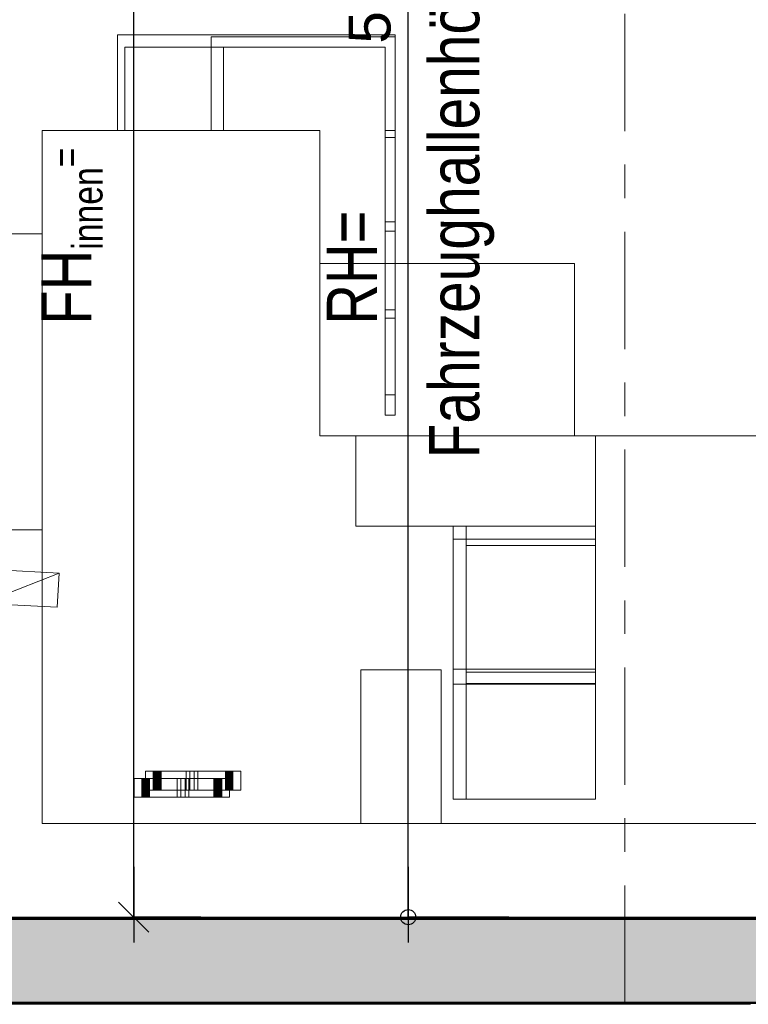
# Model space of a CAD drawing. Header units: metres. Extents: x 1314 to 1415, y -87 to -52.
# Tile 28 of 256: x 1323.54 to 1325.71, y -81.55 to -78.61. Entities that reach past the tile are written whole.
import ezdxf

# ---------------------------------------------------------------- set-up
doc = ezdxf.new("R2010")
doc.units = ezdxf.units.M
doc.header["$PDMODE"] = 65
doc.linetypes.add('AUSGEZOGEN', pattern=[0])
doc.linetypes.add('STRICHPUNKT2_S5', pattern=[0.5, 0.35, -0.05, 0.05, -0.05])
for name, color, linetype, lineweight in [('XR$2$Achsen', 4, 'AUSGEZOGEN', 13), ('XR$2$Design', 4, 'AUSGEZOGEN', 13), ('XR$2$Möblierung', 4, 'AUSGEZOGEN', 13), ('XR$2$Wand', 1, 'AUSGEZOGEN', 50), ('XR$3$Maßlinie 1_50', 7, 'AUSGEZOGEN', 25), ('XR$4$Muster', 4, 'AUSGEZOGEN', 13)]:
    doc.layers.add(name, color=color, linetype=linetype, lineweight=lineweight)
doc.styles.add('ARIAL', font='arial.ttf')
doc.dimstyles.new('DIMSTYLE_12', dxfattribs={"dimtxt": 0.175, "dimasz": 0.15, "dimexe": 0, "dimexo": 0, "dimgap": 0.0875, "dimtad": 2, "dimrnd": 0.005, "dimzin": 4, "dimdsep": 46, "dimtxsty": 'ARIAL', "dimblk1": 'ALL_ML_KREIS', "dimblk2": 'ALL_ML_KREIS', "dimsah": 1, "dimcen": 0, "dimclrd": 3, "dimclre": 3, "dimclrt": 3, "dimadec": 0, "dimazin": 0, "dimtfac": 1, "dimtdec": 0, "dimtix": 1, "dimtmove": 2, "dimatfit": 3, "dimfxl": 0, "dimtzin": 0, "dimlwd": 0, "dimlwe": 25, "dimarcsym": 0})
doc.dimstyles.new('DIMSTYLE_8', dxfattribs={"dimtxt": 0.125, "dimasz": 0.15, "dimexe": 0, "dimexo": 0, "dimgap": 0.0625, "dimtad": 2, "dimrnd": 0.005, "dimzin": 4, "dimdsep": 46, "dimtxsty": 'ARIAL', "dimblk1": 'ALL_ML_STRICH', "dimblk2": 'ALL_ML_STRICH', "dimsah": 1, "dimcen": 0, "dimclrd": 4, "dimclre": 4, "dimclrt": 4, "dimadec": 0, "dimazin": 0, "dimtfac": 1, "dimtdec": 0, "dimtix": 1, "dimtmove": 2, "dimatfit": 3, "dimfxl": 0, "dimtzin": 0, "dimlwd": 0, "dimlwe": 25, "dimarcsym": 0})
doc.dimstyles.new('DIMSTYLE_9', dxfattribs={"dimtxt": 0.125, "dimasz": 0.15, "dimexe": 0, "dimexo": 0, "dimgap": 0.0625, "dimtad": 2, "dimrnd": 0.005, "dimzin": 4, "dimdsep": 46, "dimtxsty": 'ARIAL', "dimblk1": 'ALL_ML_KREIS', "dimblk2": 'ALL_ML_KREIS', "dimsah": 1, "dimcen": 0, "dimclrd": 3, "dimclre": 3, "dimclrt": 3, "dimadec": 0, "dimazin": 0, "dimtfac": 1, "dimtdec": 0, "dimtix": 1, "dimtmove": 2, "dimatfit": 3, "dimfxl": 0, "dimtzin": 0, "dimlwd": 0, "dimlwe": 25, "dimarcsym": 0})

# ---------------------------------------------------------------- blocks, each defined once
blk = doc.blocks.new('COMPLEXOBJECT_2')
at = {"layer": 'XR$2$Möblierung', "color": 52, "linetype": 'AUSGEZOGEN', "lineweight": 13, "transparency": 33554687}
for p, q in [((1324.6556, -78.6592), (1323.8274, -78.6592)), ((1323.8274, -78.6592), (1323.8274, -78.9442)), ((1324.6556, -79.7936), (1324.6556, -78.6592)), ((1324.6556, -78.6592), (1324.6556, -78.9442)), ((1324.6556, -78.6648), (1324.1068, -78.6648)), ((1324.1068, -78.6648), (1324.1068, -78.9442)), ((1324.6556, -78.9442), (1324.6556, -78.6648)), ((1324.6556, -78.6648), (1324.6556, -79.7936)), ((1323.8494, -78.9442), (1323.8494, -78.6952)), ((1323.8494, -78.6952), (1324.6265, -78.6952)), ((1324.1434, -78.9442), (1324.1434, -78.6952)), ((1324.1434, -78.6952), (1324.6265, -78.6952)), ((1324.6265, -78.6952), (1324.6265, -79.7936)), ((1324.6265, -78.9442), (1324.6265, -78.6952)), ((1323.6024, -81.0117), (1323.6024, -78.9442)), ((1323.6024, -78.9442), (1324.4309, -78.9442)), ((1323.8274, -78.9442), (1323.8494, -78.9442)), ((1324.1068, -78.9442), (1324.1434, -78.9442)), ((1324.4309, -78.9442), (1324.4309, -79.855)), ((1324.6265, -78.9442), (1324.6556, -78.9442)), ((1324.6265, -78.9652), (1324.6265, -79.2166)), ((1324.6556, -78.9652), (1324.6265, -78.9652)), ((1324.6556, -79.2166), (1324.6556, -78.9652)), ((1324.6265, -79.2166), (1324.6556, -79.2166)), ((1324.6265, -79.4792), (1324.6265, -79.2445)), ((1324.6265, -79.2445), (1324.6556, -79.2445)), ((1324.6556, -79.2445), (1324.6556, -79.4792)), ((1323.6024, -79.2522), (1323.1, -79.2522)), ((1323.6024, -79.2522), (1323.6024, -80.1351)), ((1324.4309, -79.3409), (1324.4309, -79.855)), ((1324.4309, -79.4343), (1324.4309, -79.3409)), ((1325.1908, -79.3409), (1324.4309, -79.3409)), ((1325.1908, -79.4343), (1325.1908, -79.3409)), ((1324.4309, -79.855), (1324.4309, -79.4343)), ((1325.1908, -79.855), (1325.1908, -79.4343)), ((1324.6556, -79.4792), (1324.6265, -79.4792)), ((1324.6265, -79.5038), (1324.6265, -79.7329)), ((1324.6556, -79.5038), (1324.6265, -79.5038)), ((1324.6556, -79.7329), (1324.6556, -79.5038)), ((1324.6265, -79.7329), (1324.6556, -79.7329)), ((1324.6265, -79.7936), (1324.6556, -79.7936)), ((1324.4309, -79.855), (1328.5905, -79.855)), ((1324.4309, -79.855), (1324.5382, -79.855)), ((1324.4309, -79.855), (1325.1908, -79.855)), ((1324.5382, -79.855), (1324.5382, -80.1246)), ((1325.2535, -79.855), (1324.5382, -79.855)), ((1325.2535, -79.855), (1325.6214, -79.855)), ((1325.2535, -80.9387), (1325.2535, -79.855)), ((1325.2535, -80.1246), (1325.2535, -79.855)), ((1324.5382, -80.1246), (1324.8288, -80.1246)), ((1324.8679, -80.1246), (1324.5382, -80.1246)), ((1324.5382, -80.1246), (1325.2535, -80.1246)), ((1324.8288, -80.1246), (1324.8288, -80.9387)), ((1324.8288, -80.1246), (1324.8288, -80.1637)), ((1325.2535, -80.1246), (1324.8288, -80.1246)), ((1324.8679, -80.9387), (1324.8679, -80.1246)), ((1324.8679, -80.1246), (1325.2535, -80.1246)), ((1324.8679, -80.182), (1324.8679, -80.1246)), ((1325.2535, -80.1637), (1325.2535, -80.1246)), ((1325.2535, -80.1246), (1325.2535, -80.182)), ((1323.1, -80.1351), (1323.6024, -80.1351)), ((1322.1354, -80.1859), (1323.6528, -80.2645)), ((1324.8288, -80.1637), (1324.8288, -80.5512)), ((1324.8288, -80.1637), (1325.2535, -80.1637)), ((1324.8679, -80.5603), (1324.8679, -80.182)), ((1325.2535, -80.182), (1324.8679, -80.182)), ((1325.2535, -80.5512), (1325.2535, -80.1637)), ((1325.2535, -80.182), (1325.2535, -80.5603)), ((1323.4243, -80.3546), (1323.6528, -80.2645)), ((1323.4296, -80.2529), (1323.6528, -80.2645)), ((1323.6528, -80.2645), (1323.6475, -80.3661)), ((1323.4243, -80.3546), (1323.6475, -80.3661)), ((1324.7934, -80.5535), (1324.5531, -80.5535)), ((1324.5531, -80.5535), (1324.5531, -81.0117)), ((1324.7934, -81.0117), (1324.7934, -80.5535)), ((1324.8288, -80.5512), (1324.8288, -80.5959)), ((1325.2535, -80.5512), (1324.8288, -80.5512)), ((1324.8679, -80.5938), (1324.8679, -80.5603)), ((1324.8679, -80.5603), (1325.2535, -80.5603)), ((1325.2535, -80.5959), (1325.2535, -80.5512)), ((1325.2535, -80.5603), (1325.2535, -80.5938)), ((1324.8288, -80.5959), (1324.8288, -80.9387)), ((1324.8288, -80.5959), (1325.2535, -80.5959)), ((1324.8679, -80.9387), (1324.8679, -80.5938)), ((1324.8679, -80.5938), (1325.2535, -80.5938)), ((1325.2535, -80.5938), (1325.2535, -80.9387)), ((1325.2535, -80.9387), (1325.2535, -80.5959)), ((1323.9104, -80.8558), (1323.9104, -80.9117)), ((1324.1954, -80.8558), (1323.9104, -80.8558)), ((1323.9104, -80.8558), (1323.9334, -80.8558)), ((1323.9334, -80.8558), (1323.9334, -80.9117)), ((1323.9347, -80.8558), (1323.9334, -80.8558)), ((1323.9362, -80.8558), (1323.9347, -80.8558)), ((1323.9347, -80.8558), (1323.9347, -80.9117)), ((1323.9378, -80.8558), (1323.9362, -80.8558)), ((1323.9362, -80.8558), (1323.9362, -80.9117)), ((1323.9396, -80.8558), (1323.9378, -80.8558)), ((1323.9378, -80.8558), (1323.9378, -80.9117)), ((1323.9415, -80.8558), (1323.9396, -80.8558)), ((1323.9396, -80.8558), (1323.9396, -80.9117)), ((1323.9435, -80.8558), (1323.9415, -80.8558)), ((1323.9415, -80.8558), (1323.9415, -80.9117)), ((1323.9456, -80.8558), (1323.9435, -80.8558)), ((1323.9435, -80.8558), (1323.9435, -80.9117)), ((1323.9477, -80.8558), (1323.9456, -80.8558)), ((1323.9456, -80.8558), (1323.9456, -80.9117)), ((1323.95, -80.8558), (1323.9477, -80.8558)), ((1323.9477, -80.8558), (1323.9477, -80.9117)), ((1323.9523, -80.8558), (1323.95, -80.8558)), ((1323.95, -80.8558), (1323.95, -80.9117)), ((1323.9547, -80.8558), (1323.9523, -80.8558)), ((1323.9523, -80.8558), (1323.9523, -80.9117)), ((1324.0428, -80.8558), (1323.9534, -80.8558)), ((1323.9534, -80.8558), (1324.0316, -80.8558)), ((1323.9534, -80.8558), (1323.9534, -80.9117)), ((1323.9571, -80.8558), (1323.9547, -80.8558)), ((1323.9547, -80.8558), (1323.9547, -80.9117)), ((1324.149, -80.8558), (1323.9571, -80.8558)), ((1323.9571, -80.9117), (1323.9571, -80.8558)), ((1324.0316, -80.8558), (1324.0428, -80.8558)), ((1324.0316, -80.8558), (1324.0316, -80.9117)), ((1324.0428, -80.8558), (1324.0428, -80.9117)), ((1324.1505, -80.8558), (1324.0555, -80.8558)), ((1324.0555, -80.8558), (1324.0667, -80.8558)), ((1324.0555, -80.8558), (1324.0555, -80.9117)), ((1324.0667, -80.8558), (1324.1505, -80.8558)), ((1324.0667, -80.9117), (1324.0667, -80.8558)), ((1324.1515, -80.8558), (1324.149, -80.8558)), ((1324.149, -80.8558), (1324.149, -80.9117)), ((1324.1505, -80.9117), (1324.1505, -80.8558)), ((1324.154, -80.8558), (1324.1515, -80.8558)), ((1324.1515, -80.8558), (1324.1515, -80.9117)), ((1324.1564, -80.8558), (1324.154, -80.8558)), ((1324.154, -80.8558), (1324.154, -80.9117)), ((1324.1587, -80.8558), (1324.1564, -80.8558)), ((1324.1564, -80.8558), (1324.1564, -80.9117)), ((1324.1609, -80.8558), (1324.1587, -80.8558)), ((1324.1587, -80.8558), (1324.1587, -80.9117)), ((1324.163, -80.8558), (1324.1609, -80.8558)), ((1324.1609, -80.8558), (1324.1609, -80.9117)), ((1324.165, -80.8558), (1324.163, -80.8558)), ((1324.163, -80.8558), (1324.163, -80.9117)), ((1324.1667, -80.8558), (1324.165, -80.8558)), ((1324.165, -80.8558), (1324.165, -80.9117)), ((1324.1683, -80.8558), (1324.1667, -80.8558)), ((1324.1667, -80.8558), (1324.1667, -80.9117)), ((1324.1697, -80.8558), (1324.1683, -80.8558)), ((1324.1683, -80.9117), (1324.1683, -80.8558)), ((1324.1709, -80.8558), (1324.1697, -80.8558)), ((1324.1697, -80.9117), (1324.1697, -80.8558)), ((1324.1718, -80.8558), (1324.1709, -80.8558)), ((1324.1709, -80.9117), (1324.1709, -80.8558)), ((1324.1954, -80.8558), (1324.1718, -80.8558)), ((1324.1718, -80.9117), (1324.1718, -80.8558)), ((1324.1954, -80.9117), (1324.1954, -80.8558)), ((1323.8766, -80.9332), (1323.8766, -80.8773)), ((1323.8766, -80.8773), (1324.1616, -80.8773)), ((1323.8766, -80.8773), (1323.9001, -80.8773)), ((1323.9001, -80.8773), (1323.9011, -80.8773)), ((1323.9001, -80.9332), (1323.9001, -80.8773)), ((1323.9011, -80.8773), (1323.9022, -80.8773)), ((1323.9011, -80.9332), (1323.9011, -80.8773)), ((1323.9022, -80.8773), (1323.9036, -80.8773)), ((1323.9022, -80.9332), (1323.9022, -80.8773)), ((1323.9036, -80.8773), (1323.9052, -80.8773)), ((1323.9036, -80.9332), (1323.9036, -80.8773)), ((1323.9052, -80.8773), (1323.907, -80.8773)), ((1323.9052, -80.9332), (1323.9052, -80.8773)), ((1323.907, -80.8773), (1323.9089, -80.8773)), ((1323.907, -80.9332), (1323.907, -80.8773)), ((1323.9089, -80.8773), (1323.911, -80.8773)), ((1323.9089, -80.9332), (1323.9089, -80.8773)), ((1323.911, -80.8773), (1323.9133, -80.8773)), ((1323.911, -80.9332), (1323.911, -80.8773)), ((1323.9133, -80.8773), (1323.9156, -80.8773)), ((1323.9133, -80.9332), (1323.9133, -80.8773)), ((1323.9156, -80.8773), (1323.918, -80.8773)), ((1323.9156, -80.9332), (1323.9156, -80.8773)), ((1323.918, -80.8773), (1323.9205, -80.8773)), ((1323.918, -80.9332), (1323.918, -80.8773)), ((1323.9205, -80.8773), (1323.9229, -80.8773)), ((1323.9205, -80.9332), (1323.9205, -80.8773)), ((1323.9215, -80.8773), (1324.0165, -80.8773)), ((1324.0053, -80.8773), (1323.9215, -80.8773)), ((1323.9215, -80.9332), (1323.9215, -80.8773)), ((1323.9229, -80.8773), (1324.1148, -80.8773)), ((1323.9229, -80.8773), (1323.9229, -80.9332)), ((1324.0165, -80.8773), (1324.0053, -80.8773)), ((1324.0053, -80.9332), (1324.0053, -80.8773)), ((1324.0165, -80.8773), (1324.0165, -80.9332)), ((1324.0292, -80.8773), (1324.1186, -80.8773)), ((1324.0404, -80.8773), (1324.0292, -80.8773)), ((1324.0292, -80.9332), (1324.0292, -80.8773)), ((1324.1186, -80.8773), (1324.0404, -80.8773)), ((1324.0404, -80.9332), (1324.0404, -80.8773)), ((1324.1148, -80.8773), (1324.1173, -80.8773)), ((1324.1148, -80.9332), (1324.1148, -80.8773)), ((1324.1173, -80.8773), (1324.1196, -80.8773)), ((1324.1173, -80.9332), (1324.1173, -80.8773)), ((1324.1186, -80.8773), (1324.1186, -80.9332)), ((1324.1196, -80.8773), (1324.122, -80.8773)), ((1324.1196, -80.9332), (1324.1196, -80.8773)), ((1324.122, -80.8773), (1324.1242, -80.8773)), ((1324.122, -80.9332), (1324.122, -80.8773)), ((1324.1242, -80.8773), (1324.1264, -80.8773)), ((1324.1242, -80.9332), (1324.1242, -80.8773)), ((1324.1264, -80.8773), (1324.1285, -80.8773)), ((1324.1264, -80.9332), (1324.1264, -80.8773)), ((1324.1285, -80.8773), (1324.1305, -80.8773)), ((1324.1285, -80.9332), (1324.1285, -80.8773)), ((1324.1305, -80.8773), (1324.1324, -80.8773)), ((1324.1305, -80.9332), (1324.1305, -80.8773)), ((1324.1324, -80.8773), (1324.1341, -80.8773)), ((1324.1324, -80.9332), (1324.1324, -80.8773)), ((1324.1341, -80.8773), (1324.1357, -80.8773)), ((1324.1341, -80.9332), (1324.1341, -80.8773)), ((1324.1357, -80.8773), (1324.1372, -80.8773)), ((1324.1357, -80.9332), (1324.1357, -80.8773)), ((1324.1372, -80.8773), (1324.1386, -80.8773)), ((1324.1372, -80.9332), (1324.1372, -80.8773)), ((1324.1386, -80.8773), (1324.1386, -80.9332)), ((1324.1616, -80.8773), (1324.1386, -80.8773)), ((1324.1616, -80.8773), (1324.1616, -80.9332)), ((1323.9104, -80.9117), (1324.1954, -80.9117)), ((1323.9334, -80.9117), (1323.9104, -80.9117)), ((1323.9334, -80.9117), (1323.9347, -80.9117)), ((1323.9347, -80.9117), (1323.9362, -80.9117)), ((1323.9362, -80.9117), (1323.9378, -80.9117)), ((1323.9378, -80.9117), (1323.9396, -80.9117)), ((1323.9396, -80.9117), (1323.9415, -80.9117)), ((1323.9415, -80.9117), (1323.9435, -80.9117)), ((1323.9435, -80.9117), (1323.9456, -80.9117)), ((1323.9456, -80.9117), (1323.9477, -80.9117)), ((1323.9477, -80.9117), (1323.95, -80.9117)), ((1323.95, -80.9117), (1323.9523, -80.9117)), ((1323.9523, -80.9117), (1323.9547, -80.9117)), ((1323.9534, -80.9117), (1324.0428, -80.9117)), ((1324.0316, -80.9117), (1323.9534, -80.9117)), ((1323.9547, -80.9117), (1323.9571, -80.9117)), ((1323.9571, -80.9117), (1324.149, -80.9117)), ((1324.0428, -80.9117), (1324.0316, -80.9117)), ((1324.0555, -80.9117), (1324.1505, -80.9117)), ((1324.0667, -80.9117), (1324.0555, -80.9117)), ((1324.1505, -80.9117), (1324.0667, -80.9117)), ((1324.149, -80.9117), (1324.1515, -80.9117)), ((1324.1515, -80.9117), (1324.154, -80.9117)), ((1324.154, -80.9117), (1324.1564, -80.9117)), ((1324.1564, -80.9117), (1324.1587, -80.9117)), ((1324.1587, -80.9117), (1324.1609, -80.9117)), ((1324.1609, -80.9117), (1324.163, -80.9117)), ((1324.163, -80.9117), (1324.165, -80.9117)), ((1324.165, -80.9117), (1324.1667, -80.9117)), ((1324.1667, -80.9117), (1324.1683, -80.9117)), ((1324.1683, -80.9117), (1324.1697, -80.9117)), ((1324.1697, -80.9117), (1324.1709, -80.9117)), ((1324.1709, -80.9117), (1324.1718, -80.9117)), ((1324.1954, -80.9117), (1324.1718, -80.9117)), ((1324.1616, -80.9332), (1323.8766, -80.9332)), ((1323.9001, -80.9332), (1323.8766, -80.9332)), ((1323.9011, -80.9332), (1323.9001, -80.9332)), ((1323.9022, -80.9332), (1323.9011, -80.9332)), ((1323.9036, -80.9332), (1323.9022, -80.9332)), ((1323.9052, -80.9332), (1323.9036, -80.9332)), ((1323.907, -80.9332), (1323.9052, -80.9332)), ((1323.9089, -80.9332), (1323.907, -80.9332)), ((1323.911, -80.9332), (1323.9089, -80.9332)), ((1323.9133, -80.9332), (1323.911, -80.9332)), ((1323.9156, -80.9332), (1323.9133, -80.9332)), ((1323.918, -80.9332), (1323.9156, -80.9332)), ((1323.9205, -80.9332), (1323.918, -80.9332)), ((1323.9229, -80.9332), (1323.9205, -80.9332)), ((1324.0165, -80.9332), (1323.9215, -80.9332)), ((1323.9215, -80.9332), (1324.0053, -80.9332)), ((1324.1148, -80.9332), (1323.9229, -80.9332)), ((1324.0053, -80.9332), (1324.0165, -80.9332)), ((1324.1186, -80.9332), (1324.0292, -80.9332)), ((1324.0292, -80.9332), (1324.0404, -80.9332)), ((1324.0404, -80.9332), (1324.1186, -80.9332)), ((1324.1173, -80.9332), (1324.1148, -80.9332)), ((1324.1196, -80.9332), (1324.1173, -80.9332)), ((1324.122, -80.9332), (1324.1196, -80.9332)), ((1324.1242, -80.9332), (1324.122, -80.9332)), ((1324.1264, -80.9332), (1324.1242, -80.9332)), ((1324.1285, -80.9332), (1324.1264, -80.9332)), ((1324.1305, -80.9332), (1324.1285, -80.9332)), ((1324.1324, -80.9332), (1324.1305, -80.9332)), ((1324.1341, -80.9332), (1324.1324, -80.9332)), ((1324.1357, -80.9332), (1324.1341, -80.9332)), ((1324.1372, -80.9332), (1324.1357, -80.9332)), ((1324.1386, -80.9332), (1324.1372, -80.9332)), ((1324.1616, -80.9332), (1324.1386, -80.9332)), ((1324.8288, -80.9387), (1325.2535, -80.9387)), ((1325.2535, -80.9387), (1324.8679, -80.9387)), ((1323.6831, -81.0117), (1323.6024, -81.0117)), ((1324.4095, -81.0117), (1323.6831, -81.0117)), ((1324.5531, -81.0117), (1324.4095, -81.0117)), ((1324.7934, -81.0117), (1324.5531, -81.0117)), ((1325.3384, -81.0117), (1324.7934, -81.0117)), ((1326.713, -81.0117), (1325.3384, -81.0117))]:
    blk.add_line(p, q, dxfattribs=at)
blk = doc.blocks.new('MUSTERELEMENT_45')
at = {"layer": 'XR$2$Design', "color": 4, "linetype": 'AUSGEZOGEN', "lineweight": 13, "transparency": 33554687}
for p, q in [((1323.4811, -81.5458), (1323.5609, -81.5458)), ((1323.4811, -81.5508), (1323.5609, -81.5508)), ((1323.5609, -81.5458), (1323.6407, -81.5458)), ((1323.5609, -81.5458), (1323.5609, -81.5508)), ((1323.5609, -81.5458), (1323.5609, -81.5508)), ((1323.5609, -81.5468), (1323.6008, -81.5468)), ((1323.5609, -81.5478), (1323.6008, -81.5478)), ((1323.5609, -81.5488), (1323.6008, -81.5488)), ((1323.5609, -81.5498), (1323.6008, -81.5498)), ((1323.5609, -81.5508), (1323.6407, -81.5508)), ((1323.6008, -81.5458), (1323.6008, -81.5508)), ((1323.6407, -81.5458), (1323.7205, -81.5458)), ((1323.6407, -81.5458), (1323.6407, -81.5508)), ((1323.6407, -81.5458), (1323.6407, -81.5508)), ((1323.6407, -81.5468), (1323.6806, -81.5468)), ((1323.6407, -81.5478), (1323.6806, -81.5478)), ((1323.6407, -81.5488), (1323.6806, -81.5488)), ((1323.6407, -81.5498), (1323.6806, -81.5498)), ((1323.6407, -81.5508), (1323.7205, -81.5508)), ((1323.6806, -81.5458), (1323.6806, -81.5508)), ((1323.7205, -81.5458), (1323.8004, -81.5458)), ((1323.7205, -81.5458), (1323.7205, -81.5508)), ((1323.7205, -81.5458), (1323.7205, -81.5508)), ((1323.7205, -81.5468), (1323.7605, -81.5468)), ((1323.7205, -81.5478), (1323.7605, -81.5478)), ((1323.7205, -81.5488), (1323.7605, -81.5488)), ((1323.7205, -81.5498), (1323.7605, -81.5498)), ((1323.7205, -81.5508), (1323.8004, -81.5508)), ((1323.7605, -81.5458), (1323.7605, -81.5508)), ((1323.8004, -81.5458), (1323.8802, -81.5458)), ((1323.8004, -81.5458), (1323.8004, -81.5508)), ((1323.8004, -81.5458), (1323.8004, -81.5508)), ((1323.8004, -81.5468), (1323.8403, -81.5468)), ((1323.8004, -81.5478), (1323.8403, -81.5478)), ((1323.8004, -81.5488), (1323.8403, -81.5488)), ((1323.8004, -81.5498), (1323.8403, -81.5498)), ((1323.8004, -81.5508), (1323.8802, -81.5508)), ((1323.8403, -81.5458), (1323.8403, -81.5508)), ((1323.8802, -81.5458), (1323.96, -81.5458)), ((1323.8802, -81.5458), (1323.8802, -81.5508)), ((1323.8802, -81.5458), (1323.8802, -81.5508)), ((1323.8802, -81.5468), (1323.9201, -81.5468)), ((1323.8802, -81.5478), (1323.9201, -81.5478)), ((1323.8802, -81.5488), (1323.9201, -81.5488)), ((1323.8802, -81.5498), (1323.9201, -81.5498)), ((1323.8802, -81.5508), (1323.96, -81.5508)), ((1323.9201, -81.5458), (1323.9201, -81.5508)), ((1323.96, -81.5458), (1324.0398, -81.5458)), ((1323.96, -81.5458), (1323.96, -81.5508)), ((1323.96, -81.5458), (1323.96, -81.5508)), ((1323.96, -81.5468), (1323.9999, -81.5468)), ((1323.96, -81.5478), (1323.9999, -81.5478)), ((1323.96, -81.5488), (1323.9999, -81.5488)), ((1323.96, -81.5498), (1323.9999, -81.5498)), ((1323.96, -81.5508), (1324.0398, -81.5508)), ((1323.9999, -81.5458), (1323.9999, -81.5508)), ((1324.0398, -81.5458), (1324.1197, -81.5458)), ((1324.0398, -81.5458), (1324.0398, -81.5508)), ((1324.0398, -81.5458), (1324.0398, -81.5508)), ((1324.0398, -81.5468), (1324.0798, -81.5468)), ((1324.0398, -81.5478), (1324.0798, -81.5478)), ((1324.0398, -81.5488), (1324.0798, -81.5488)), ((1324.0398, -81.5498), (1324.0798, -81.5498)), ((1324.0398, -81.5508), (1324.1197, -81.5508)), ((1324.0798, -81.5458), (1324.0798, -81.5508)), ((1324.1197, -81.5458), (1324.1995, -81.5458)), ((1324.1197, -81.5458), (1324.1197, -81.5508)), ((1324.1197, -81.5458), (1324.1197, -81.5508)), ((1324.1197, -81.5468), (1324.1596, -81.5468)), ((1324.1197, -81.5478), (1324.1596, -81.5478)), ((1324.1197, -81.5488), (1324.1596, -81.5488)), ((1324.1197, -81.5498), (1324.1596, -81.5498)), ((1324.1197, -81.5508), (1324.1995, -81.5508)), ((1324.1596, -81.5458), (1324.1596, -81.5508)), ((1324.1995, -81.5458), (1324.2793, -81.5458)), ((1324.1995, -81.5458), (1324.1995, -81.5508)), ((1324.1995, -81.5458), (1324.1995, -81.5508)), ((1324.1995, -81.5468), (1324.2394, -81.5468)), ((1324.1995, -81.5478), (1324.2394, -81.5478)), ((1324.1995, -81.5488), (1324.2394, -81.5488)), ((1324.1995, -81.5498), (1324.2394, -81.5498)), ((1324.1995, -81.5508), (1324.2793, -81.5508)), ((1324.2394, -81.5458), (1324.2394, -81.5508)), ((1324.2793, -81.5458), (1324.3591, -81.5458)), ((1324.2793, -81.5458), (1324.2793, -81.5508)), ((1324.2793, -81.5458), (1324.2793, -81.5508)), ((1324.2793, -81.5468), (1324.3192, -81.5468)), ((1324.2793, -81.5478), (1324.3192, -81.5478)), ((1324.2793, -81.5488), (1324.3192, -81.5488)), ((1324.2793, -81.5498), (1324.3192, -81.5498)), ((1324.2793, -81.5508), (1324.3591, -81.5508)), ((1324.3192, -81.5458), (1324.3192, -81.5508)), ((1324.3591, -81.5458), (1324.439, -81.5458)), ((1324.3591, -81.5458), (1324.3591, -81.5508)), ((1324.3591, -81.5458), (1324.3591, -81.5508)), ((1324.3591, -81.5468), (1324.3991, -81.5468)), ((1324.3591, -81.5478), (1324.3991, -81.5478)), ((1324.3591, -81.5488), (1324.3991, -81.5488)), ((1324.3591, -81.5498), (1324.3991, -81.5498)), ((1324.3591, -81.5508), (1324.439, -81.5508)), ((1324.3991, -81.5458), (1324.3991, -81.5508)), ((1324.439, -81.5458), (1324.5188, -81.5458)), ((1324.439, -81.5458), (1324.439, -81.5508)), ((1324.439, -81.5458), (1324.439, -81.5508)), ((1324.439, -81.5468), (1324.4789, -81.5468)), ((1324.439, -81.5478), (1324.4789, -81.5478)), ((1324.439, -81.5488), (1324.4789, -81.5488)), ((1324.439, -81.5498), (1324.4789, -81.5498)), ((1324.439, -81.5508), (1324.5188, -81.5508)), ((1324.4789, -81.5458), (1324.4789, -81.5508)), ((1324.5188, -81.5458), (1324.5986, -81.5458)), ((1324.5188, -81.5458), (1324.5188, -81.5508)), ((1324.5188, -81.5458), (1324.5188, -81.5508)), ((1324.5188, -81.5468), (1324.5587, -81.5468)), ((1324.5188, -81.5478), (1324.5587, -81.5478)), ((1324.5188, -81.5488), (1324.5587, -81.5488)), ((1324.5188, -81.5498), (1324.5587, -81.5498)), ((1324.5188, -81.5508), (1324.5986, -81.5508)), ((1324.5587, -81.5458), (1324.5587, -81.5508)), ((1324.5986, -81.5458), (1324.6784, -81.5458)), ((1324.5986, -81.5458), (1324.5986, -81.5508)), ((1324.5986, -81.5458), (1324.5986, -81.5508)), ((1324.5986, -81.5468), (1324.6385, -81.5468)), ((1324.5986, -81.5478), (1324.6385, -81.5478)), ((1324.5986, -81.5488), (1324.6385, -81.5488)), ((1324.5986, -81.5498), (1324.6385, -81.5498)), ((1324.5986, -81.5508), (1324.6784, -81.5508)), ((1324.6385, -81.5458), (1324.6385, -81.5508)), ((1324.6784, -81.5458), (1324.7583, -81.5458)), ((1324.6784, -81.5458), (1324.6784, -81.5508)), ((1324.6784, -81.5458), (1324.6784, -81.5508)), ((1324.6784, -81.5468), (1324.7184, -81.5468)), ((1324.6784, -81.5478), (1324.7184, -81.5478)), ((1324.6784, -81.5488), (1324.7184, -81.5488)), ((1324.6784, -81.5498), (1324.7184, -81.5498)), ((1324.6784, -81.5508), (1324.7583, -81.5508)), ((1324.7184, -81.5458), (1324.7184, -81.5508)), ((1324.7583, -81.5458), (1324.8381, -81.5458)), ((1324.7583, -81.5458), (1324.7583, -81.5508)), ((1324.7583, -81.5458), (1324.7583, -81.5508)), ((1324.7583, -81.5468), (1324.7982, -81.5468)), ((1324.7583, -81.5478), (1324.7982, -81.5478)), ((1324.7583, -81.5488), (1324.7982, -81.5488)), ((1324.7583, -81.5498), (1324.7982, -81.5498)), ((1324.7583, -81.5508), (1324.8381, -81.5508)), ((1324.7982, -81.5458), (1324.7982, -81.5508)), ((1324.8381, -81.5458), (1324.9179, -81.5458)), ((1324.8381, -81.5458), (1324.8381, -81.5508)), ((1324.8381, -81.5458), (1324.8381, -81.5508)), ((1324.8381, -81.5468), (1324.878, -81.5468)), ((1324.8381, -81.5478), (1324.878, -81.5478)), ((1324.8381, -81.5488), (1324.878, -81.5488)), ((1324.8381, -81.5498), (1324.878, -81.5498)), ((1324.8381, -81.5508), (1324.9179, -81.5508)), ((1324.878, -81.5458), (1324.878, -81.5508)), ((1324.9179, -81.5458), (1324.9977, -81.5458)), ((1324.9179, -81.5458), (1324.9179, -81.5508)), ((1324.9179, -81.5458), (1324.9179, -81.5508)), ((1324.9179, -81.5468), (1324.9578, -81.5468)), ((1324.9179, -81.5478), (1324.9578, -81.5478)), ((1324.9179, -81.5488), (1324.9578, -81.5488)), ((1324.9179, -81.5498), (1324.9578, -81.5498)), ((1324.9179, -81.5508), (1324.9977, -81.5508)), ((1324.9578, -81.5458), (1324.9578, -81.5508)), ((1324.9977, -81.5458), (1325.0776, -81.5458)), ((1324.9977, -81.5458), (1324.9977, -81.5508)), ((1324.9977, -81.5458), (1324.9977, -81.5508)), ((1324.9977, -81.5468), (1325.0377, -81.5468)), ((1324.9977, -81.5478), (1325.0377, -81.5478)), ((1324.9977, -81.5488), (1325.0377, -81.5488)), ((1324.9977, -81.5498), (1325.0377, -81.5498)), ((1324.9977, -81.5508), (1325.0776, -81.5508)), ((1325.0377, -81.5458), (1325.0377, -81.5508)), ((1325.0776, -81.5458), (1325.1574, -81.5458)), ((1325.0776, -81.5458), (1325.0776, -81.5508)), ((1325.0776, -81.5458), (1325.0776, -81.5508)), ((1325.0776, -81.5468), (1325.1175, -81.5468)), ((1325.0776, -81.5478), (1325.1175, -81.5478)), ((1325.0776, -81.5488), (1325.1175, -81.5488)), ((1325.0776, -81.5498), (1325.1175, -81.5498)), ((1325.0776, -81.5508), (1325.1574, -81.5508)), ((1325.1175, -81.5458), (1325.1175, -81.5508)), ((1325.1574, -81.5458), (1325.2372, -81.5458)), ((1325.1574, -81.5458), (1325.1574, -81.5508)), ((1325.1574, -81.5458), (1325.1574, -81.5508)), ((1325.1574, -81.5468), (1325.1973, -81.5468)), ((1325.1574, -81.5478), (1325.1973, -81.5478)), ((1325.1574, -81.5488), (1325.1973, -81.5488)), ((1325.1574, -81.5498), (1325.1973, -81.5498)), ((1325.1574, -81.5508), (1325.2372, -81.5508)), ((1325.1973, -81.5458), (1325.1973, -81.5508)), ((1325.2372, -81.5458), (1325.3171, -81.5458)), ((1325.2372, -81.5458), (1325.2372, -81.5508)), ((1325.2372, -81.5458), (1325.2372, -81.5508)), ((1325.2372, -81.5468), (1325.2771, -81.5468)), ((1325.2372, -81.5478), (1325.2771, -81.5478)), ((1325.2372, -81.5488), (1325.2771, -81.5488)), ((1325.2372, -81.5498), (1325.2771, -81.5498)), ((1325.2372, -81.5508), (1325.3171, -81.5508)), ((1325.2771, -81.5458), (1325.2771, -81.5508)), ((1325.3171, -81.5458), (1325.3969, -81.5458)), ((1325.3171, -81.5458), (1325.3171, -81.5508)), ((1325.3171, -81.5458), (1325.3171, -81.5508)), ((1325.3171, -81.5468), (1325.357, -81.5468)), ((1325.3171, -81.5478), (1325.357, -81.5478)), ((1325.3171, -81.5488), (1325.357, -81.5488)), ((1325.3171, -81.5498), (1325.357, -81.5498)), ((1325.3171, -81.5508), (1325.3969, -81.5508)), ((1325.357, -81.5458), (1325.357, -81.5508)), ((1325.3969, -81.5458), (1325.4767, -81.5458)), ((1325.3969, -81.5458), (1325.3969, -81.5508)), ((1325.3969, -81.5458), (1325.3969, -81.5508)), ((1325.3969, -81.5468), (1325.4368, -81.5468)), ((1325.3969, -81.5478), (1325.4368, -81.5478)), ((1325.3969, -81.5488), (1325.4368, -81.5488)), ((1325.3969, -81.5498), (1325.4368, -81.5498)), ((1325.3969, -81.5508), (1325.4767, -81.5508)), ((1325.4368, -81.5458), (1325.4368, -81.5508)), ((1325.4767, -81.5458), (1325.5565, -81.5458)), ((1325.4767, -81.5458), (1325.4767, -81.5508)), ((1325.4767, -81.5458), (1325.4767, -81.5508)), ((1325.4767, -81.5468), (1325.5166, -81.5468)), ((1325.4767, -81.5478), (1325.5166, -81.5478)), ((1325.4767, -81.5488), (1325.5166, -81.5488)), ((1325.4767, -81.5498), (1325.5166, -81.5498)), ((1325.4767, -81.5508), (1325.5565, -81.5508)), ((1325.5166, -81.5458), (1325.5166, -81.5508)), ((1325.5565, -81.5458), (1325.6364, -81.5458)), ((1325.5565, -81.5458), (1325.5565, -81.5508)), ((1325.5565, -81.5458), (1325.5565, -81.5508)), ((1325.5565, -81.5468), (1325.5964, -81.5468)), ((1325.5565, -81.5478), (1325.5964, -81.5478)), ((1325.5565, -81.5488), (1325.5964, -81.5488)), ((1325.5565, -81.5498), (1325.5964, -81.5498)), ((1325.5565, -81.5508), (1325.6364, -81.5508)), ((1325.5964, -81.5458), (1325.5964, -81.5508)), ((1325.6364, -81.5458), (1325.7162, -81.5458)), ((1325.6364, -81.5458), (1325.6364, -81.5508)), ((1325.6364, -81.5458), (1325.6364, -81.5508)), ((1325.6364, -81.5468), (1325.6763, -81.5468)), ((1325.6364, -81.5478), (1325.6763, -81.5478)), ((1325.6364, -81.5488), (1325.6763, -81.5488)), ((1325.6364, -81.5498), (1325.6763, -81.5498)), ((1325.6364, -81.5508), (1325.7162, -81.5508)), ((1325.6763, -81.5458), (1325.6763, -81.5508))]:
    blk.add_line(p, q, dxfattribs=at)
blk = doc.blocks.new('ALL_ML_STRICH')
at = {"color": 0, "linetype": 'ByBlock', "lineweight": -2}
for p, q in [((0, -0.5), (0, 0.5)), ((-0.3, -0.3), (0.3, 0.3)), ((-1, 0), (0.5, 0))]:
    blk.add_line(p, q, dxfattribs=at)
blk = doc.blocks.new('*D90')
at = {"layer": 'DEFPOINTS', "color": 4, "linetype": 'AUSGEZOGEN', "lineweight": 25, "transparency": 33554687}
for p in [(1325.3417, -74.7811), (1323.8755, -81.2911), (1325.4097, -81.2911)]:
    blk.add_point(p, dxfattribs=at)
at = {"layer": 'XR$3$Maßlinie 1_50', "color": 4, "linetype": 'AUSGEZOGEN', "lineweight": -2, "transparency": 33554687}
for p, q in [((1324.0755, -74.7811), (1323.8755, -74.7811)), ((1323.8755, -81.2911), (1323.8755, -74.7811)), ((1324.0755, -81.2911), (1323.8755, -81.2911))]:
    blk.add_line(p, q, dxfattribs=at)
at = {"layer": 'XR$3$Maßlinie 1_50', "color": 4, "linetype": 'AUSGEZOGEN', "lineweight": 25, "transparency": 33554687, "xscale": 0.15, "yscale": 0.15, "zscale": 0.15}
for p, rotation in [((1323.8755, -74.7811), 90), ((1323.8755, -81.2911), 270)]:
    blk.add_blockref('ALL_ML_STRICH', p, dxfattribs=dict(at, rotation=rotation))
at = {"layer": 'XR$3$Maßlinie 1_50', "color": 4, "linetype": 'AUSGEZOGEN', "lineweight": 25, "transparency": 33554687, "insert": (1323.7087, -78.0151), "char_height": 0.125, "width": 0.5, "attachment_point": 5, "rotation": 90, "style": 'ARIAL'}
blk.add_mtext('\\A1;{\\A1;{6.51\\H0.082500;\\S^ ;}}', dxfattribs=at)
blk = doc.blocks.new('ALL_ML_KREIS')
at = {"color": 0, "linetype": 'ByBlock', "lineweight": -2}
for p, q in [((0, -0.5), (0, 0.5)), ((-1, 0), (0.5, 0))]:
    blk.add_line(p, q, dxfattribs=at)
blk.add_circle((0, 0), 0.15, dxfattribs=at)
blk = doc.blocks.new('*D91')
at = {"layer": 'DEFPOINTS', "color": 3, "linetype": 'AUSGEZOGEN', "lineweight": 25, "transparency": 33554687}
for p in [(1326.0412, -75.7811), (1324.6949, -81.2911), (1326.2292, -81.2911)]:
    blk.add_point(p, dxfattribs=at)
at = {"layer": 'XR$3$Maßlinie 1_50', "color": 3, "linetype": 'AUSGEZOGEN', "lineweight": -2, "transparency": 33554687}
for p, q in [((1324.9949, -75.7811), (1324.6949, -75.7811)), ((1324.6949, -81.2911), (1324.6949, -75.7811)), ((1324.9949, -81.2911), (1324.6949, -81.2911))]:
    blk.add_line(p, q, dxfattribs=at)
at = {"layer": 'XR$3$Maßlinie 1_50', "color": 3, "linetype": 'AUSGEZOGEN', "lineweight": 25, "transparency": 33554687, "xscale": 0.15, "yscale": 0.15, "zscale": 0.15}
for p, rotation in [((1324.6949, -75.7811), 90), ((1324.6949, -81.2911), 270)]:
    blk.add_blockref('ALL_ML_KREIS', p, dxfattribs=dict(at, rotation=rotation))
at = {"layer": 'XR$3$Maßlinie 1_50', "color": 3, "linetype": 'AUSGEZOGEN', "lineweight": 25, "transparency": 33554687, "insert": (1324.5803, -78.5151), "char_height": 0.125, "width": 0.5, "attachment_point": 5, "rotation": 90, "style": 'ARIAL'}
blk.add_mtext('\\A1;{\\A1;{5.51\\H0.082500;\\S^ ;}}', dxfattribs=at)
blk = doc.blocks.new('*D100')
at = {"layer": 'DEFPOINTS', "color": 3, "linetype": 'AUSGEZOGEN', "lineweight": 25, "transparency": 33554687}
for p in [(1318.1917, -74.2409), (1332.4917, -75.3797), (1318.1917, -83.7271)]:
    blk.add_point(p, dxfattribs=at)
at = {"layer": 'XR$3$Maßlinie 1_50', "color": 3, "linetype": 'AUSGEZOGEN', "lineweight": -2, "transparency": 33554687}
for p, q in [((1318.1917, -83.4271), (1318.1917, -83.7271)), ((1332.4917, -83.4271), (1332.4917, -83.7271)), ((1318.1917, -83.7271), (1332.4917, -83.7271))]:
    blk.add_line(p, q, dxfattribs=at)
at = {"layer": 'XR$3$Maßlinie 1_50', "color": 3, "linetype": 'AUSGEZOGEN', "lineweight": 25, "transparency": 33554687, "xscale": 0.15, "yscale": 0.15, "zscale": 0.15, "rotation": 180}
blk.add_blockref('ALL_ML_KREIS', (1318.1917, -83.7271), dxfattribs=at)
at = {"layer": 'XR$3$Maßlinie 1_50', "color": 3, "linetype": 'AUSGEZOGEN', "lineweight": 25, "transparency": 33554687, "xscale": 0.15, "yscale": 0.15, "zscale": 0.15}
blk.add_blockref('ALL_ML_KREIS', (1332.4917, -83.7271), dxfattribs=at)
at = {"layer": 'XR$3$Maßlinie 1_50', "color": 3, "linetype": 'AUSGEZOGEN', "lineweight": 25, "transparency": 33554687, "insert": (1325.3461, -83.6124), "char_height": 0.125, "width": 0.625, "attachment_point": 5, "style": 'ARIAL'}
blk.add_mtext('\\A1;{\\A1;{14.30\\H0.082500;\\S^ ;}}', dxfattribs=at)
blk = doc.blocks.new('*D103')
at = {"layer": 'DEFPOINTS', "color": 3, "linetype": 'AUSGEZOGEN', "lineweight": 25, "transparency": 33554687}
for p in [(1332.4917, -77.3423), (1318.1917, -77.5418), (1318.1917, -84.3412)]:
    blk.add_point(p, dxfattribs=at)
at = {"layer": 'XR$3$Maßlinie 1_50', "color": 3, "linetype": 'AUSGEZOGEN', "lineweight": -2, "transparency": 33554687}
for p, q in [((1318.1917, -84.0412), (1318.1917, -84.3412)), ((1332.4917, -84.0412), (1332.4917, -84.3412)), ((1318.1917, -84.3412), (1332.4917, -84.3412))]:
    blk.add_line(p, q, dxfattribs=at)
at = {"layer": 'XR$3$Maßlinie 1_50', "color": 3, "linetype": 'AUSGEZOGEN', "lineweight": 25, "transparency": 33554687, "xscale": 0.15, "yscale": 0.15, "zscale": 0.15, "rotation": 180}
blk.add_blockref('ALL_ML_KREIS', (1318.1917, -84.3412), dxfattribs=at)
at = {"layer": 'XR$3$Maßlinie 1_50', "color": 3, "linetype": 'AUSGEZOGEN', "lineweight": 25, "transparency": 33554687, "xscale": 0.15, "yscale": 0.15, "zscale": 0.15}
blk.add_blockref('ALL_ML_KREIS', (1332.4917, -84.3412), dxfattribs=at)
at = {"layer": 'XR$3$Maßlinie 1_50', "color": 3, "linetype": 'AUSGEZOGEN', "lineweight": 25, "transparency": 33554687, "insert": (1325.3481, -84.2007), "char_height": 0.175, "width": 0.875, "attachment_point": 5, "style": 'ARIAL'}
blk.add_mtext('\\A1;{\\fArial|i0|b1;\\A1;{14.30\\H0.115500;\\S^ ;}}', dxfattribs=at)
blk = doc.blocks.new('*D119')
at = {"layer": 'DEFPOINTS', "color": 3, "linetype": 'AUSGEZOGEN', "lineweight": 25, "transparency": 33554687}
for p in [(1318.5917, -77.0472), (1332.0917, -78.1019), (1318.5917, -83.1268)]:
    blk.add_point(p, dxfattribs=at)
at = {"layer": 'XR$3$Maßlinie 1_50', "color": 3, "linetype": 'AUSGEZOGEN', "lineweight": -2, "transparency": 33554687}
for p, q in [((1318.5917, -82.8268), (1318.5917, -83.1268)), ((1332.0917, -82.8218), (1332.0917, -83.1268)), ((1318.5917, -83.1268), (1332.0917, -83.1268))]:
    blk.add_line(p, q, dxfattribs=at)
at = {"layer": 'XR$3$Maßlinie 1_50', "color": 3, "linetype": 'AUSGEZOGEN', "lineweight": 25, "transparency": 33554687, "xscale": 0.15, "yscale": 0.15, "zscale": 0.15, "rotation": 180}
blk.add_blockref('ALL_ML_KREIS', (1318.5917, -83.1268), dxfattribs=at)
at = {"layer": 'XR$3$Maßlinie 1_50', "color": 3, "linetype": 'AUSGEZOGEN', "lineweight": 25, "transparency": 33554687, "xscale": 0.15, "yscale": 0.15, "zscale": 0.15}
blk.add_blockref('ALL_ML_KREIS', (1332.0917, -83.1268), dxfattribs=at)
at = {"layer": 'XR$3$Maßlinie 1_50', "color": 3, "linetype": 'AUSGEZOGEN', "lineweight": 25, "transparency": 33554687, "insert": (1325.3461, -83.0121), "char_height": 0.125, "width": 0.625, "attachment_point": 5, "style": 'ARIAL'}
blk.add_mtext('\\A1;{\\A1;{13.50\\H0.082500;\\S^ ;}}', dxfattribs=at)

msp = doc.modelspace()

# ---------------------------------------------------------------- hatches: boundary and pattern name
at = {"layer": 'XR$4$Muster', "linetype": 'AUSGEZOGEN', "lineweight": 13, "transparency": 33554687}
h = msp.add_hatch(dxfattribs=at)
h.set_pattern_fill('MUSTER', color=3, scale=0.09, angle=45, style=0, pattern_type=2)
h.set_pattern_definition([(45, (-3e-17, 0.25456), (-1e-17, 0.1272792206), [0.09, -0.09]), (135, (-3e-17, 0.25456), (-0.1272792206, 1e-17), [0.09, -0.09])])
h.paths.add_polyline_path([(1332.3217, -81.2961), (1318.6117, -81.2961), (1318.6117, -81.5461), (1332.3217, -81.5461)], flags=0)

# ---------------------------------------------------------------- linework, layer by layer
at = {"layer": 'XR$2$Achsen', "color": 1, "linetype": 'STRICHPUNKT2_S5', "lineweight": 13, "transparency": 33554687}
msp.add_line((1325.3417, -81.5461), (1325.3417, -73.9567), dxfattribs=at)
at = {"layer": 'XR$2$Design', "color": 3, "linetype": 'AUSGEZOGEN', "lineweight": 25, "transparency": 33554687}
msp.add_line((1318.6117, -81.2911), (1332.3417, -81.2911), dxfattribs=at)
at = {"layer": 'XR$2$Wand', "color": 1, "linetype": 'AUSGEZOGEN', "lineweight": 50, "transparency": 33554687}
for p, q in [((1318.6117, -81.2961), (1332.3417, -81.2961)), ((1318.6117, -81.5461), (1332.3417, -81.5461))]:
    msp.add_line(p, q, dxfattribs=at)

# ---------------------------------------------------------------- block references
at = {"layer": 'XR$2$Design', "color": 4, "linetype": 'AUSGEZOGEN', "lineweight": 13, "transparency": 33554687}
msp.add_blockref('MUSTERELEMENT_45', (0, 0), dxfattribs=at)
at = {"layer": 'XR$2$Möblierung', "color": 52, "linetype": 'AUSGEZOGEN', "lineweight": 13, "transparency": 33554687}
msp.add_blockref('COMPLEXOBJECT_2', (0, 0), dxfattribs=at)

# ---------------------------------------------------------------- texts
at = {"layer": 'XR$3$Maßlinie 1_50', "color": 7, "linetype": 'AUSGEZOGEN', "lineweight": 25, "transparency": 33554687, "char_height": 0.15, "attachment_point": 7, "rotation": 90, "style": 'ARIAL'}
for s, insert, width in [('\\W0.81;Fahrzeughallenhöhe', (1324.9521, -79.9223), 1.600444), ('\\A1;{\\fArial|i0|b0;\\H0.150000;\\W0.800000;\\C7;FH\\fArial|i0|b0;\\H0.600000x;\\S^ innen;\\fArial|i0|b0;=}\\P', (1323.7824, -79.5233), 0.614519), ('\\W0.80;RH=', (1324.6019, -79.5233), 0.402084)]:
    msp.add_mtext(s, dxfattribs=dict(at, insert=insert, width=width))

# ---------------------------------------------------------------- dimensions: what is measured, and where the dimension line sits
at = {"layer": 'XR$3$Maßlinie 1_50', "color": 3, "linetype": 'AUSGEZOGEN', "lineweight": 25, "transparency": 33554687}
for base, p1, p2, dimstyle, picture, middle in [((1332.4917, -83.7271), (1318.1917, -83.4271), (1332.4917, -83.4271), 'DIMSTYLE_9', '*D100', (1325.3461, -83.6124)), ((1332.0917, -83.1268), (1318.5917, -82.8268), (1332.0917, -82.8218), 'DIMSTYLE_9', '*D119', (1325.3461, -83.0121)), ((1332.4917, -84.3412), (1318.1917, -84.0412), (1332.4917, -84.0412), 'DIMSTYLE_12', '*D103', (1325.3481, -84.2007))]:
    dim = msp.add_linear_dim(base=base, p1=p1, p2=p2, dimstyle=dimstyle, override={"dimpost": '<>', "dimclrd": 3, "dimclre": 3, "dimclrt": 3, "dimlwd": 0, "dimlwe": 25}, dxfattribs=at)
    dim.commit()
    dim.dimension.update_dxf_attribs({"geometry": picture, "text_midpoint": middle, "dimtype": 160})
at = {"layer": 'XR$3$Maßlinie 1_50', "color": 4, "linetype": 'AUSGEZOGEN', "lineweight": 25, "transparency": 33554687}
dim = msp.add_linear_dim(base=(1323.8755, -74.7811), p1=(1324.0755, -81.2911), p2=(1324.0755, -74.7811), angle=90, dimstyle='DIMSTYLE_8', override={"dimpost": '<>', "dimclrd": 4, "dimclre": 4, "dimclrt": 4, "dimlwd": 0, "dimlwe": 25}, dxfattribs=at)
dim.commit()
dim.dimension.update_dxf_attribs({"geometry": '*D90', "text_midpoint": (1323.7087, -78.0151), "dimtype": 160})
at = {"layer": 'XR$3$Maßlinie 1_50', "color": 3, "linetype": 'AUSGEZOGEN', "lineweight": 25, "transparency": 33554687}
dim = msp.add_linear_dim(base=(1324.6949, -75.7811), p1=(1324.9949, -81.2911), p2=(1324.9949, -75.7811), angle=90, dimstyle='DIMSTYLE_9', override={"dimpost": '<>', "dimclrd": 3, "dimclre": 3, "dimclrt": 3, "dimlwd": 0, "dimlwe": 25}, dxfattribs=at)
dim.commit()
dim.dimension.update_dxf_attribs({"geometry": '*D91', "text_midpoint": (1324.5803, -78.5151), "dimtype": 160})

doc.saveas('drawing.dxf')
